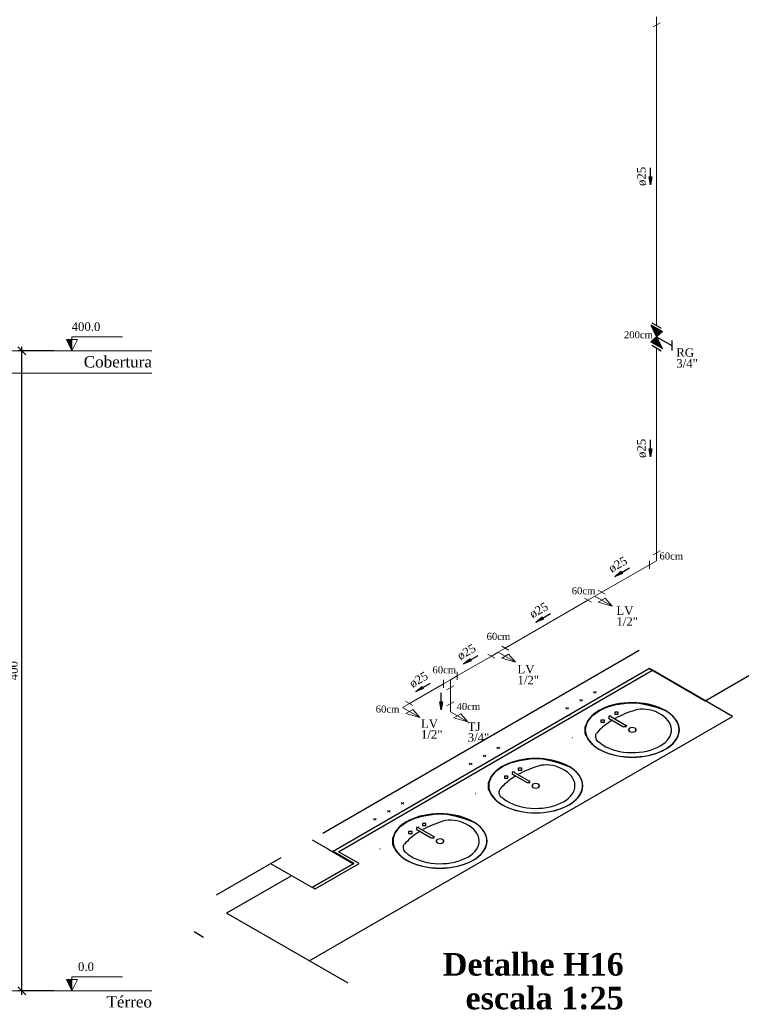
# Model space of a CAD drawing. Header units: millimetres. Extents: x 335 to 91625, y -1 to 84.
# Tile 51 of 62: x 402 to 420, y 34 to 59. Entities that reach past the tile are written whole.
import ezdxf

# ---------------------------------------------------------------- set-up
doc = ezdxf.new("R2010")
doc.units = ezdxf.units.MM
doc.header["$MEASUREMENT"] = 0
for name, color, linetype, lineweight in [('AF-Colunas', 7, 'Continuous', 20), ('AF-Conexões', 7, 'Continuous', 20), ('AF-Conexões detalhe', 7, 'Continuous', 20), ('AF-Sentido tubo', 7, 'Continuous', 20), ('AF-Textos conexão', 7, 'Continuous', 20), ('AF-Textos tubo', 7, 'Continuous', 20), ('AF-Tubos detalhe', 5, 'Continuous', 20), ('DI-Cotas', 7, 'Continuous', 20), ('DI-Eixos', 7, 'Continuous', 20), ('DI-Níveis', 7, 'Continuous', 20), ('DI-Títulos', 3, 'Continuous', 30), ('Simbolos', 1, 'Continuous', 30), ('SIMBOLOS INT', 8, 'Continuous', 5)]:
    doc.layers.add(name, color=color, linetype=linetype, lineweight=lineweight)
doc.styles.add('TimesNewRoman', font='times.ttf')
doc.styles.add('TimesNewRomanN', font='timesbd.ttf')
doc.dimstyles.get("Standard").update_dxf_attribs({"dimtxt": 0.18, "dimasz": 0.18, "dimexe": 0.18, "dimexo": 0.0625, "dimgap": 0.09, "dimtad": 0, "dimtih": 1, "dimtoh": 1, "dimdec": 4, "dimzin": 0, "dimdsep": 46, "dimtxsty": 'Standard', "dimcen": 0.09, "dimadec": 0, "dimazin": 0, "dimtfac": 1, "dimtdec": 4, "dimtofl": 0, "dimtmove": 0, "dimatfit": 3, "dimfxl": 0, "dimtolj": 1, "dimtzin": 0, "dimarcsym": 0})
doc.dimstyles.new('UM_25.000000', dxfattribs={"dimtxt": 0.18, "dimasz": 0.2, "dimexe": 0.1, "dimexo": 0.2, "dimgap": 0, "dimtad": 1, "dimtih": 1, "dimtoh": 1, "dimdec": 1, "dimlfac": 25, "dimzin": 0, "dimdsep": 46, "dimtxsty": 'Standard', "dimblk": 'CLOSED', "dimblk1": 'CLOSED', "dimblk2": 'CLOSED', "dimcen": 0.09, "dimdle": 0.1, "dimadec": 1, "dimazin": 2, "dimtfac": 1, "dimtdec": 4, "dimtofl": 0, "dimtmove": 0, "dimatfit": 3, "dimldrblk": 'CLOSED', "dimfxl": 0, "dimtolj": 1, "dimarcsym": 0})

# ---------------------------------------------------------------- blocks, each defined once
blk = doc.blocks.new('_OBLIQUE')
at = {"color": 0, "linetype": 'ByBlock', "lineweight": -2}
blk.add_line((-0.5, -0.5), (0.5, 0.5), dxfattribs=at)
blk = doc.blocks.new('*D23')
at = {"layer": 'Defpoints', "color": 0}
for p in [(401.7, 50.504), (402.7, 50.504), (402.7, 34.504)]:
    blk.add_point(p, dxfattribs=at)
at = {"layer": 'DI-Cotas', "color": 0, "linetype": 'Continuous', "lineweight": -2}
for p, q in [((402.5, 50.504), (401.6, 50.504)), ((401.7, 34.404), (401.7, 50.604)), ((402.5, 34.504), (401.6, 34.504))]:
    blk.add_line(p, q, dxfattribs=at)
at = {"layer": 'DI-Cotas', "color": 0, "lineweight": -2, "xscale": 0.2, "yscale": 0.2, "zscale": 0.2}
for p, rotation in [((401.7, 50.504), 90), ((401.7, 34.504), 270)]:
    blk.add_blockref('_OBLIQUE', p, dxfattribs=dict(at, rotation=rotation))
at = {"layer": 'DI-Cotas', "color": 7, "insert": (401.488, 42.504), "char_height": 0.2118, "attachment_point": 5, "rotation": 90, "style": 'TimesNewRoman'}
blk.add_mtext('\\A1;400', dxfattribs=at)

msp = doc.modelspace()

# ---------------------------------------------------------------- hatches: boundary and pattern name
at = {"layer": 'DI-Níveis', "linetype": 'Continuous'}
for points in [[(402.9509, 50.5038), (402.9509, 50.7838), (402.8109, 50.7838), (402.9509, 50.5038)], [(402.9509, 34.5038), (402.9509, 34.7838), (402.8109, 34.7838), (402.9509, 34.5038)]]:
    msp.add_hatch(color=256, dxfattribs=at).paths.add_polyline_path(points)
at = {"layer": 'Simbolos', "linetype": 'Continuous'}
for points in [[(417.5738, 50.8529), (417.4275, 51.1474), (417.7184, 50.9794)], [(417.4275, 50.7274), (417.7185, 50.5594), (417.5738, 50.8529)]]:
    msp.add_hatch(color=256, dxfattribs=at).paths.add_polyline_path(points)

# ---------------------------------------------------------------- linework, layer by layer
at = {"color": 7}
for p, q in [((418.7886, 41.7516), (421.3766, 43.2456)), ((418.7886, 41.7516), (421.3766, 43.2456)), ((417.1388, 43.0046), (409.2228, 38.4336)), ((417.3986, 42.5546), (409.4826, 37.9836)), ((409.6146, 37.9786), (417.4696, 42.5136)), ((417.3986, 42.5546), (418.7886, 41.7516)), ((417.4696, 42.5136), (417.3986, 42.5546)), ((419.4686, 41.3586), (417.4696, 42.5136)), ((408.8876, 35.2506), (419.4686, 41.3586)), ((415.4006, 41.3956), (415.3306, 41.3556)), ((409.4716, 37.9756), (409.4016, 38.0166)), ((409.9996, 37.6856), (409.4826, 37.9836)), ((409.4826, 37.9836), (409.9996, 37.6856)), ((410.1316, 37.6796), (409.6146, 37.9786)), ((408.1779, 37.8287), (406.5589, 36.8947)), ((408.3126, 37.4506), (407.9206, 37.6776)), ((409.9886, 37.6776), (408.9546, 37.0806)), ((408.9646, 37.0876), (409.9996, 37.6856)), ((409.9996, 37.6856), (408.9646, 37.0876)), ((409.0356, 37.0466), (410.1316, 37.6796)), ((408.9546, 37.0806), (408.3126, 37.4506)), ((408.4376, 37.3786), (406.8186, 36.4446)), ((408.9646, 37.0876), (409.0356, 37.0466)), ((409.8576, 34.6906), (406.8186, 36.4446)), ((406.2446, 35.8336), (406.0036, 35.9736))]:
    msp.add_line(p, q, dxfattribs=at)
at = {"color": 8, "linetype": 'Continuous'}
for p, q in [((416.5606, 41.6546), (416.3176, 41.5846)), ((416.3376, 41.5966), (416.5606, 41.6546)), ((416.8196, 41.6926), (416.5606, 41.6546)), ((416.5606, 41.6546), (416.8196, 41.6926)), ((417.0936, 41.6986), (416.8196, 41.6926)), ((416.8196, 41.6926), (417.0936, 41.6986)), ((417.3326, 41.6546), (417.0936, 41.6986)), ((417.0936, 41.6986), (417.3376, 41.6516)), ((417.5706, 41.5876), (417.3326, 41.6546)), ((417.3376, 41.6516), (417.5706, 41.5876)), ((415.8506, 41.2446), (415.9726, 41.3856)), ((415.9516, 41.3736), (415.8506, 41.2446)), ((416.1146, 41.4906), (415.9516, 41.3736)), ((415.9726, 41.3856), (416.1346, 41.5026)), ((416.3176, 41.5846), (416.1146, 41.4906)), ((416.1346, 41.5026), (416.3376, 41.5966)), ((417.7936, 41.5056), (417.5706, 41.5876)), ((417.5706, 41.5876), (417.7936, 41.5056)), ((417.7866, 41.4976), (417.7936, 41.5056)), ((417.7936, 41.5056), (417.7996, 41.5026)), ((415.8506, 41.2446), (415.7846, 41.0956)), ((415.7846, 41.0956), (415.8506, 41.2446)), ((415.7846, 41.0956), (415.7796, 40.9346)), ((415.7796, 40.9346), (415.8556, 40.7966)), ((415.7896, 40.9516), (415.7846, 41.0956)), ((415.8506, 40.7996), (415.7896, 40.9516)), ((415.4666, 40.8286), (415.4616, 40.8316)), ((415.4616, 40.8316), (415.4666, 40.8286)), ((415.9676, 40.6616), (415.8506, 40.7996)), ((415.8556, 40.7966), (415.9676, 40.6616)), ((413.9016, 40.1896), (413.6986, 40.0966)), ((413.7196, 40.1076), (413.9226, 40.2016)), ((414.1456, 40.2606), (413.9016, 40.1896)), ((413.9226, 40.2016), (414.1456, 40.2606)), ((414.4046, 40.2986), (414.1456, 40.2606)), ((414.1456, 40.2606), (414.4046, 40.2986)), ((414.6786, 40.3046), (414.4046, 40.2986)), ((414.4046, 40.2986), (414.6786, 40.3046)), ((414.9166, 40.2606), (414.6786, 40.3046)), ((414.6786, 40.3046), (414.9216, 40.2576)), ((415.1556, 40.1926), (414.9166, 40.2606)), ((414.9216, 40.2576), (415.1556, 40.1926)), ((415.3786, 40.1106), (415.1556, 40.1926)), ((415.1556, 40.1926), (415.3786, 40.1106)), ((413.4356, 39.8506), (413.5566, 39.9906)), ((413.5366, 39.9786), (413.4356, 39.8506)), ((413.6986, 40.0966), (413.5366, 39.9786)), ((413.5566, 39.9906), (413.7196, 40.1076)), ((415.3716, 40.1036), (415.3786, 40.1106)), ((415.3786, 40.1106), (415.3836, 40.1076)), ((413.3696, 39.7006), (413.3646, 39.5396)), ((413.4356, 39.8506), (413.3696, 39.7006)), ((413.3696, 39.7006), (413.4356, 39.8506)), ((413.3746, 39.5576), (413.3696, 39.7006)), ((413.0516, 39.4336), (413.0466, 39.4366)), ((413.0466, 39.4366), (413.0516, 39.4336)), ((413.3646, 39.5396), (413.4406, 39.4016)), ((413.4356, 39.4046), (413.3746, 39.5576)), ((413.5516, 39.2676), (413.4356, 39.4046)), ((413.4406, 39.4016), (413.5516, 39.2676)), ((412.0096, 38.9156), (411.7506, 38.8776)), ((411.7506, 38.8776), (412.0096, 38.9156)), ((412.2836, 38.9216), (412.0096, 38.9156)), ((412.0096, 38.9156), (412.2836, 38.9216)), ((412.5216, 38.8776), (412.2836, 38.9216)), ((412.2836, 38.9216), (412.5266, 38.8746)), ((411.3036, 38.7136), (411.1416, 38.5966)), ((411.1616, 38.6076), (411.3246, 38.7256)), ((411.5066, 38.8076), (411.3036, 38.7136)), ((411.3246, 38.7256), (411.5276, 38.8186)), ((411.7506, 38.8776), (411.5066, 38.8076)), ((411.5276, 38.8186), (411.7506, 38.8776)), ((412.7606, 38.8106), (412.5216, 38.8776)), ((412.5266, 38.8746), (412.7606, 38.8106)), ((412.9836, 38.7286), (412.7606, 38.8106)), ((412.7606, 38.8106), (412.9836, 38.7286)), ((412.9766, 38.7206), (412.9836, 38.7286)), ((412.9836, 38.7286), (412.9886, 38.7256)), ((411.0406, 38.4676), (410.9746, 38.3176)), ((410.9746, 38.3176), (411.0406, 38.4676)), ((411.0406, 38.4676), (411.1616, 38.6076)), ((411.1416, 38.5966), (411.0406, 38.4676)), ((410.9746, 38.3176), (410.9686, 38.1566)), ((410.9686, 38.1566), (411.0456, 38.0196)), ((410.9796, 38.1746), (410.9746, 38.3176)), ((411.0406, 38.0216), (410.9796, 38.1746)), ((410.6566, 38.0506), (410.6506, 38.0536)), ((410.6506, 38.0536), (410.6566, 38.0506)), ((411.1566, 37.8846), (411.0406, 38.0216)), ((411.0456, 38.0196), (411.1566, 37.8846))]:
    msp.add_line(p, q, dxfattribs=at)
at = {"color": 8}
for p, q in [((416.4286, 41.3556), (416.8096, 41.1366)), ((416.3686, 41.3206), (416.7486, 41.1016)), ((413.9526, 39.9266), (414.3336, 39.7066)), ((414.0136, 39.9616), (414.3946, 39.7416)), ((411.5576, 38.5436), (411.9386, 38.3236)), ((411.6186, 38.5786), (411.9996, 38.3586))]:
    msp.add_line(p, q, dxfattribs=at)
for p, q in [((408.9546, 38.2746), (409.3466, 38.0476)), ((409.3466, 38.0476), (409.9886, 37.6776))]:
    msp.add_line(p, q)
for points in [[(417.7936, 41.5056), (417.7176, 41.5456), (417.6366, 41.5816), (417.5496, 41.6126), (417.4586, 41.6406), (417.3646, 41.6636), (417.2666, 41.6806), (417.1666, 41.6936), (417.0646, 41.7016), (416.9616, 41.7036), (416.8596, 41.7016), (416.7576, 41.6936), (416.6576, 41.6806), (416.5596, 41.6636), (416.4646, 41.6406), (416.3736, 41.6126), (416.2876, 41.5816), (416.2056, 41.5456), (416.1306, 41.5056), (416.0606, 41.4616), (415.9986, 41.4146), (415.9436, 41.3646), (415.8956, 41.3116), (415.8566, 41.2576), (415.8256, 41.2006), (415.8036, 41.1426), (415.7906, 41.0846), (415.7856, 41.0246), (415.7906, 40.9656), (415.8036, 40.9066), (415.8256, 40.8496), (415.8566, 40.7926), (415.8956, 40.7376), (415.9436, 40.6856), (415.9986, 40.6356), (416.0606, 40.5886), (416.1306, 40.5446)], [(417.7986, 41.5026), (417.7226, 41.5426), (417.6416, 41.5786), (417.5546, 41.6106), (417.4636, 41.6376), (417.3696, 41.6606), (417.2716, 41.6776), (417.1716, 41.6906), (417.0696, 41.6986), (416.9666, 41.7016), (416.8646, 41.6986), (416.7626, 41.6906), (416.6626, 41.6776), (416.5646, 41.6606), (416.4696, 41.6376), (416.3786, 41.6106), (416.2926, 41.5786), (416.2106, 41.5426), (416.1356, 41.5026), (416.0656, 41.4586), (416.0036, 41.4116), (415.9486, 41.3616), (415.9006, 41.3086), (415.8616, 41.2546), (415.8306, 41.1976), (415.8086, 41.1396), (415.7956, 41.0816), (415.7906, 41.0216), (415.7956, 40.9626), (415.8086, 40.9046), (415.8306, 40.8466), (415.8616, 40.7896), (415.9006, 40.7346), (415.9486, 40.6826), (416.0036, 40.6326), (416.0656, 40.5856), (416.1356, 40.5416)], [(416.1196, 40.7356), (416.1736, 40.6876), (416.2366, 40.6436), (416.3066, 40.6026), (416.3836, 40.5656), (416.4666, 40.5346), (416.5556, 40.5076), (416.6476, 40.4856), (416.7436, 40.4706), (416.8416, 40.4596), (416.9406, 40.4556), (417.0406, 40.4566), (417.1396, 40.4636), (417.2366, 40.4766), (417.3306, 40.4956), (417.4206, 40.5196), (417.5066, 40.5486), (417.5876, 40.5826), (417.6616, 40.6216), (417.7276, 40.6636), (417.7866, 40.7106), (417.8376, 40.7596), (417.8786, 40.8126), (417.9106, 40.8666), (417.9336, 40.9226), (417.9456, 40.9796), (417.9486, 41.0376), (417.9406, 41.0946), (417.9226, 41.1516), (417.8956, 41.2066), (417.8586, 41.2596), (417.8116, 41.3106), (417.7566, 41.3586), (417.6936, 41.4036), (417.6236, 41.4436), (417.5456, 41.4796), (417.4626, 41.5116)], [(416.1306, 40.5446), (416.2056, 40.5046), (416.2876, 40.4686), (416.3736, 40.4366), (416.4646, 40.4096), (416.5596, 40.3866), (416.6576, 40.3686), (416.7576, 40.3566), (416.8596, 40.3486), (416.9616, 40.3456), (417.0646, 40.3486), (417.1666, 40.3566), (417.2666, 40.3686), (417.3646, 40.3866), (417.4586, 40.4096), (417.5496, 40.4366), (417.6366, 40.4686), (417.7176, 40.5046), (417.7936, 40.5446), (417.8626, 40.5886), (417.9256, 40.6356), (417.9806, 40.6856), (418.0276, 40.7376), (418.0676, 40.7926), (418.0976, 40.8496), (418.1206, 40.9066), (418.1336, 40.9656), (418.1386, 41.0246), (418.1336, 41.0846), (418.1206, 41.1426), (418.0976, 41.2006), (418.0676, 41.2576), (418.0276, 41.3116), (417.9806, 41.3646), (417.9256, 41.4146), (417.8626, 41.4616), (417.7936, 41.5056)], [(416.1356, 40.5416), (416.2106, 40.5016), (416.2926, 40.4656), (416.3786, 40.4336), (416.4696, 40.4066), (416.5646, 40.3836), (416.6626, 40.3666), (416.7626, 40.3536), (416.8646, 40.3456), (416.9666, 40.3426), (417.0696, 40.3456), (417.1716, 40.3536), (417.2716, 40.3666), (417.3696, 40.3836), (417.4636, 40.4066), (417.5546, 40.4336), (417.6416, 40.4656), (417.7226, 40.5016), (417.7986, 40.5416), (417.8676, 40.5856), (417.9306, 40.6326), (417.9856, 40.6826), (418.0326, 40.7346), (418.0726, 40.7896), (418.1036, 40.8466), (418.1256, 40.9046), (418.1386, 40.9626), (418.1436, 41.0216), (418.1386, 41.0816), (418.1256, 41.1396), (418.1036, 41.1976), (418.0726, 41.2546), (418.0326, 41.3086), (417.9856, 41.3616), (417.9306, 41.4116), (417.8676, 41.4586), (417.7986, 41.5026)], [(416.4416, 41.3636), (416.3756, 41.3636), (416.3756, 41.3256)], [(416.5276, 41.4126), (416.6146, 41.4126), (416.6146, 41.4636)], [(416.6146, 41.4636), (416.5276, 41.4636), (416.5276, 41.4126)], [(417.1036, 41.5356), (417.0356, 41.5156), (416.9676, 41.4936), (416.9016, 41.4716), (416.8366, 41.4466), (416.7736, 41.4216), (416.7116, 41.3946), (416.6516, 41.3676), (416.5936, 41.3386), (416.5376, 41.3076)], [(417.4586, 41.5096), (417.3906, 41.5256), (417.3196, 41.5366), (417.2466, 41.5416), (417.1736, 41.5406), (417.1006, 41.5326)], [(416.4716, 41.2706), (416.4196, 41.2376), (416.3686, 41.2036), (416.3206, 41.1696), (416.2746, 41.1336), (416.2306, 41.0976), (416.1896, 41.0596), (416.1496, 41.0216), (416.1126, 40.9826), (416.0776, 40.9426)], [(416.1826, 41.2136), (416.2696, 41.2136), (416.2696, 41.2646)], [(416.2696, 41.2646), (416.1826, 41.2646), (416.1826, 41.2136)], [(416.7566, 41.1056), (416.8226, 41.1056), (416.8226, 41.1436)], [(416.0616, 40.9336), (416.0486, 40.8916), (416.0466, 40.8486), (416.0546, 40.8066), (416.0736, 40.7656), (416.1026, 40.7266)], [(417.0386, 41.0636), (416.9666, 41.0806), (416.8956, 41.0636), (416.8666, 41.0216), (416.8956, 40.9806)], [(416.8956, 40.9806), (416.9666, 40.9636), (417.0386, 40.9806), (417.0676, 41.0216), (417.0386, 41.0636)], [(415.3786, 40.1106), (415.3026, 40.1506), (415.2216, 40.1866), (415.1346, 40.2186), (415.0436, 40.2456), (414.9486, 40.2686), (414.8506, 40.2866), (414.7506, 40.2996), (414.6486, 40.3066), (414.5466, 40.3096), (414.4436, 40.3066), (414.3426, 40.2996), (414.2416, 40.2866), (414.1446, 40.2686), (414.0496, 40.2456), (413.9586, 40.2186), (413.8716, 40.1866), (413.7906, 40.1506), (413.7146, 40.1106), (413.6456, 40.0666), (413.5826, 40.0196), (413.5276, 39.9696), (413.4806, 39.9176), (413.4416, 39.8626), (413.4106, 39.8066), (413.3886, 39.7486), (413.3746, 39.6896), (413.3706, 39.6306), (413.3746, 39.5716), (413.3886, 39.5126), (413.4106, 39.4546), (413.4416, 39.3986), (413.4806, 39.3436), (413.5276, 39.2906), (413.5826, 39.2406), (413.6456, 39.1936), (413.7146, 39.1506)], [(415.3836, 40.1076), (415.3076, 40.1476), (415.2266, 40.1836), (415.1396, 40.2156), (415.0486, 40.2426), (414.9536, 40.2656), (414.8556, 40.2836), (414.7556, 40.2966), (414.6536, 40.3036), (414.5516, 40.3066), (414.4486, 40.3036), (414.3476, 40.2966), (414.2476, 40.2836), (414.1496, 40.2656), (414.0546, 40.2426), (413.9636, 40.2156), (413.8766, 40.1836), (413.7956, 40.1476), (413.7196, 40.1076), (413.6506, 40.0636), (413.5876, 40.0166), (413.5326, 39.9666), (413.4856, 39.9146), (413.4466, 39.8596), (413.4156, 39.8036), (413.3936, 39.7456), (413.3796, 39.6866), (413.3756, 39.6276), (413.3796, 39.5686), (413.3936, 39.5096), (413.4156, 39.4516), (413.4466, 39.3956), (413.4856, 39.3406), (413.5326, 39.2876), (413.5876, 39.2376), (413.6506, 39.1906), (413.7196, 39.1476)], [(414.6886, 40.1406), (414.6196, 40.1206), (414.5526, 40.0996), (414.4866, 40.0766), (414.4216, 40.0526), (414.3586, 40.0276), (414.2966, 40.0006), (414.2366, 39.9726), (414.1786, 39.9436), (414.1216, 39.9136)], [(415.0436, 40.1146), (414.9756, 40.1316), (414.9046, 40.1426), (414.8316, 40.1466), (414.7576, 40.1456), (414.6856, 40.1386)], [(413.7036, 39.3416), (413.7586, 39.2936), (413.8216, 39.2486), (413.8916, 39.2076), (413.9686, 39.1716), (414.0516, 39.1396), (414.1396, 39.1126), (414.2326, 39.0916), (414.3276, 39.0756), (414.4256, 39.0656), (414.5256, 39.0606), (414.6246, 39.0626), (414.7236, 39.0696), (414.8206, 39.0826), (414.9156, 39.1006), (415.0056, 39.1246), (415.0916, 39.1546), (415.1716, 39.1886), (415.2456, 39.2266), (415.3126, 39.2696), (415.3716, 39.3156), (415.4216, 39.3656), (415.4636, 39.4176), (415.4956, 39.4716), (415.5186, 39.5286), (415.5306, 39.5856), (415.5326, 39.6426), (415.5256, 39.6996), (415.5076, 39.7566), (415.4796, 39.8116), (415.4426, 39.8656), (415.3966, 39.9166), (415.3416, 39.9646), (415.2786, 40.0086), (415.2076, 40.0496), (415.1306, 40.0856), (415.0466, 40.1166)], [(413.7146, 39.1506), (413.7906, 39.1106), (413.8716, 39.0746), (413.9586, 39.0426), (414.0496, 39.0146), (414.1446, 38.9926), (414.2416, 38.9746), (414.3426, 38.9616), (414.4436, 38.9536), (414.5466, 38.9516), (414.6486, 38.9536), (414.7506, 38.9616), (414.8506, 38.9746), (414.9486, 38.9926), (415.0436, 39.0146), (415.1346, 39.0426), (415.2216, 39.0746), (415.3026, 39.1106), (415.3786, 39.1506), (415.4476, 39.1936), (415.5096, 39.2406), (415.5656, 39.2906), (415.6126, 39.3436), (415.6516, 39.3986), (415.6826, 39.4546), (415.7046, 39.5126), (415.7186, 39.5716), (415.7226, 39.6306), (415.7186, 39.6896), (415.7046, 39.7486), (415.6826, 39.8066), (415.6516, 39.8626), (415.6126, 39.9176), (415.5656, 39.9696), (415.5096, 40.0196), (415.4476, 40.0666), (415.3786, 40.1106)], [(413.7196, 39.1476), (413.7956, 39.1076), (413.8766, 39.0716), (413.9636, 39.0396), (414.0546, 39.0116), (414.1496, 38.9896), (414.2476, 38.9716), (414.3476, 38.9586), (414.4486, 38.9506), (414.5516, 38.9486), (414.6536, 38.9506), (414.7556, 38.9586), (414.8556, 38.9716), (414.9536, 38.9896), (415.0486, 39.0116), (415.1396, 39.0396), (415.2266, 39.0716), (415.3076, 39.1076), (415.3836, 39.1476), (415.4526, 39.1906), (415.5146, 39.2376), (415.5706, 39.2876), (415.6176, 39.3406), (415.6566, 39.3956), (415.6876, 39.4516), (415.7096, 39.5096), (415.7236, 39.5686), (415.7276, 39.6276), (415.7236, 39.6866), (415.7096, 39.7456), (415.6876, 39.8036), (415.6566, 39.8596), (415.6176, 39.9146), (415.5706, 39.9666), (415.5146, 40.0166), (415.4526, 40.0636), (415.3836, 40.1076)], [(414.0266, 39.9686), (413.9606, 39.9686), (413.9606, 39.9306)], [(414.1116, 40.0186), (414.1996, 40.0186), (414.1996, 40.0686)], [(414.1996, 40.0686), (414.1116, 40.0686), (414.1116, 40.0186)], [(414.0566, 39.8756), (414.0036, 39.8426), (413.9536, 39.8096), (413.9056, 39.7746), (413.8596, 39.7396), (413.8156, 39.7026), (413.7736, 39.6656), (413.7346, 39.6276), (413.6976, 39.5886), (413.6626, 39.5486)], [(413.7666, 39.8186), (413.8546, 39.8186), (413.8546, 39.8696)], [(413.8546, 39.8696), (413.7666, 39.8696), (413.7666, 39.8186)], [(414.3416, 39.7116), (414.4066, 39.7116), (414.4066, 39.7486)], [(414.6226, 39.6686), (414.5516, 39.6856), (414.4806, 39.6686), (414.4506, 39.6276), (414.4806, 39.5866)], [(414.4806, 39.5866), (414.5516, 39.5696), (414.6226, 39.5866), (414.6526, 39.6276), (414.6226, 39.6686)], [(413.6466, 39.5386), (413.6336, 39.4966), (413.6316, 39.4546), (413.6396, 39.4126), (413.6586, 39.3706), (413.6876, 39.3316)], [(412.9836, 38.7276), (412.9076, 38.7676), (412.8256, 38.8036), (412.7396, 38.8356), (412.6486, 38.8636), (412.5536, 38.8856), (412.4556, 38.9036), (412.3556, 38.9166), (412.2536, 38.9246), (412.1516, 38.9266), (412.0486, 38.9246), (411.9476, 38.9166), (411.8466, 38.9036), (411.7496, 38.8856), (411.6546, 38.8636), (411.5636, 38.8356), (411.4766, 38.8036), (411.3956, 38.7676), (411.3196, 38.7276), (411.2506, 38.6846), (411.1876, 38.6376), (411.1326, 38.5876), (411.0856, 38.5346), (411.0466, 38.4796), (411.0156, 38.4236), (410.9926, 38.3656), (410.9796, 38.3066), (410.9756, 38.2476), (410.9796, 38.1886), (410.9926, 38.1296), (411.0156, 38.0716), (411.0466, 38.0156), (411.0856, 37.9606), (411.1326, 37.9076), (411.1876, 37.8586), (411.2506, 37.8116), (411.3196, 37.7676)], [(412.9886, 38.7246), (412.9126, 38.7646), (412.8316, 38.8006), (412.7446, 38.8326), (412.6536, 38.8606), (412.5586, 38.8826), (412.4606, 38.9006), (412.3606, 38.9136), (412.2586, 38.9216), (412.1566, 38.9236), (412.0536, 38.9216), (411.9526, 38.9136), (411.8516, 38.9006), (411.7546, 38.8826), (411.6596, 38.8606), (411.5686, 38.8326), (411.4816, 38.8006), (411.4006, 38.7646), (411.3246, 38.7246), (411.2556, 38.6816), (411.1926, 38.6346), (411.1376, 38.5846), (411.0906, 38.5316), (411.0516, 38.4766), (411.0206, 38.4206), (410.9986, 38.3626), (410.9846, 38.3036), (410.9806, 38.2446), (410.9846, 38.1856), (410.9986, 38.1266), (411.0206, 38.0686), (411.0516, 38.0126), (411.0906, 37.9576), (411.1376, 37.9056), (411.1926, 37.8556), (411.2556, 37.8086), (411.3246, 37.7646)], [(411.3086, 37.9586), (411.3636, 37.9106), (411.4266, 37.8656), (411.4966, 37.8256), (411.5736, 37.7886), (411.6566, 37.7566), (411.7446, 37.7306), (411.8376, 37.7086), (411.9326, 37.6926), (412.0306, 37.6826), (412.1306, 37.6776), (412.2296, 37.6796), (412.3286, 37.6866), (412.4256, 37.6996), (412.5196, 37.7186), (412.6106, 37.7426), (412.6966, 37.7716), (412.7766, 37.8056), (412.8506, 37.8436), (412.9176, 37.8866), (412.9766, 37.9326), (413.0266, 37.9826), (413.0686, 38.0346), (413.1006, 38.0896), (413.1226, 38.1456), (413.1356, 38.2026), (413.1376, 38.2596), (413.1306, 38.3176), (413.1126, 38.3736), (413.0846, 38.4286), (413.0476, 38.4826), (413.0016, 38.5336), (412.9466, 38.5816), (412.8836, 38.6256), (412.8126, 38.6666), (412.7356, 38.7026), (412.6516, 38.7336)], [(411.3196, 37.7676), (411.3956, 37.7276), (411.4766, 37.6916), (411.5636, 37.6596), (411.6546, 37.6326), (411.7496, 37.6096), (411.8466, 37.5916), (411.9476, 37.5786), (412.0486, 37.5716), (412.1516, 37.5686), (412.2536, 37.5716), (412.3556, 37.5786), (412.4556, 37.5916), (412.5536, 37.6096), (412.6486, 37.6326), (412.7396, 37.6596), (412.8256, 37.6916), (412.9076, 37.7276), (412.9836, 37.7676), (413.0526, 37.8116), (413.1146, 37.8586), (413.1696, 37.9086), (413.2176, 37.9606), (413.2566, 38.0156), (413.2876, 38.0716), (413.3096, 38.1296), (413.3236, 38.1886), (413.3276, 38.2476), (413.3236, 38.3066), (413.3096, 38.3656), (413.2876, 38.4236), (413.2566, 38.4796), (413.2176, 38.5346), (413.1696, 38.5876), (413.1146, 38.6376), (413.0526, 38.6846), (412.9836, 38.7276)], [(411.3246, 37.7646), (411.4006, 37.7246), (411.4816, 37.6886), (411.5686, 37.6566), (411.6596, 37.6296), (411.7546, 37.6066), (411.8516, 37.5886), (411.9526, 37.5756), (412.0536, 37.5686), (412.1566, 37.5656), (412.2586, 37.5686), (412.3606, 37.5756), (412.4606, 37.5886), (412.5586, 37.6066), (412.6536, 37.6296), (412.7446, 37.6566), (412.8316, 37.6886), (412.9126, 37.7246), (412.9886, 37.7646), (413.0576, 37.8086), (413.1196, 37.8556), (413.1756, 37.9056), (413.2226, 37.9576), (413.2616, 38.0126), (413.2926, 38.0686), (413.3146, 38.1266), (413.3286, 38.1856), (413.3326, 38.2446), (413.3286, 38.3036), (413.3146, 38.3626), (413.2926, 38.4206), (413.2616, 38.4766), (413.2226, 38.5316), (413.1756, 38.5846), (413.1196, 38.6346), (413.0576, 38.6816), (412.9886, 38.7246)], [(411.7166, 38.6356), (411.8046, 38.6356), (411.8046, 38.6856)], [(411.8046, 38.6856), (411.7166, 38.6856), (411.7166, 38.6356)], [(412.2936, 38.7576), (412.2246, 38.7376), (412.1576, 38.7166), (412.0906, 38.6936), (412.0266, 38.6696), (411.9636, 38.6446), (411.9016, 38.6176), (411.8416, 38.5896), (411.7836, 38.5606), (411.7266, 38.5306)], [(412.6486, 38.7316), (412.5806, 38.7486), (412.5096, 38.7596), (412.4366, 38.7646), (412.3626, 38.7626), (412.2906, 38.7556)], [(411.6616, 38.4926), (411.6086, 38.4606), (411.5586, 38.4266), (411.5106, 38.3916), (411.4646, 38.3566), (411.4206, 38.3196), (411.3786, 38.2826), (411.3396, 38.2446), (411.3026, 38.2056), (411.2676, 38.1656)], [(411.3716, 38.4366), (411.4596, 38.4366), (411.4596, 38.4866)], [(411.4596, 38.4866), (411.3716, 38.4866), (411.3716, 38.4366)], [(411.6316, 38.5856), (411.5656, 38.5856), (411.5656, 38.5476)], [(411.2516, 38.1556), (411.2386, 38.1136), (411.2366, 38.0716), (411.2446, 38.0296), (411.2636, 37.9886), (411.2926, 37.9496)], [(411.9456, 38.3286), (412.0116, 38.3286), (412.0116, 38.3666)], [(412.2276, 38.2856), (412.1566, 38.3026), (412.0856, 38.2856), (412.0556, 38.2446), (412.0856, 38.2036)], [(412.0856, 38.2036), (412.1566, 38.1866), (412.2276, 38.2036), (412.2566, 38.2446), (412.2276, 38.2856)]]:
    msp.add_lwpolyline(points, dxfattribs=at)
at = {"layer": 'AF-Colunas', "linetype": 'Continuous'}
for p, q in [((417.573, 58.8534), (417.573, 58.6534)), ((417.4864, 58.6034), (417.6596, 58.7034))]:
    msp.add_line(p, q, dxfattribs=at)
at = {"layer": 'AF-Conexões', "linetype": 'Continuous'}
for p, q in [((412.4161, 42.2761), (412.5893, 42.3761)), ((412.5893, 42.4761), (412.5893, 42.2761)), ((412.2429, 42.2761), (412.2429, 42.0761)), ((412.4161, 42.2761), (412.2429, 42.1761)), ((412.3295, 42.0261), (412.5027, 42.1261)), ((412.4161, 42.2761), (412.4161, 42.0761))]:
    msp.add_line(p, q, dxfattribs=at)
at = {"layer": 'AF-Conexões detalhe', "linetype": 'Continuous'}
for p, q in [((417.4864, 45.4034), (417.6596, 45.5034)), ((417.573, 45.2534), (417.573, 45.4534)), ((417.3998, 45.2534), (417.3998, 45.0534)), ((417.573, 45.2534), (417.3998, 45.1534)), ((415.943, 44.2126), (415.7698, 44.3126)), ((416.0296, 44.3626), (415.8564, 44.2626)), ((416.0296, 44.3626), (416.2028, 44.4626)), ((416.0296, 44.3626), (416.4626, 44.1126)), ((416.1162, 44.5126), (416.2894, 44.4126)), ((416.1162, 44.2126), (416.2894, 44.3126)), ((416.2894, 44.3126), (416.4626, 44.1126)), ((416.1162, 44.2126), (416.4626, 44.1126)), ((413.7002, 43.1176), (413.8734, 43.0176)), ((413.527, 42.8176), (413.3538, 42.9176)), ((413.6136, 42.9676), (413.4404, 42.8676)), ((413.6136, 42.9676), (413.7868, 43.0676)), ((413.6136, 42.9676), (414.0466, 42.7176)), ((413.7002, 42.8176), (413.8734, 42.9176)), ((413.8734, 42.9176), (414.0466, 42.7176)), ((413.7002, 42.8176), (414.0466, 42.7176)), ((411.2186, 41.5846), (411.3918, 41.6846)), ((411.3052, 41.7346), (411.4784, 41.6346)), ((412.3295, 41.6261), (412.5027, 41.7261)), ((412.4161, 41.4761), (412.4161, 41.6761)), ((411.2186, 41.5846), (411.6516, 41.3346)), ((411.3052, 41.4346), (411.4784, 41.5346)), ((411.3052, 41.4346), (411.6516, 41.3346)), ((411.4784, 41.5346), (411.6516, 41.3346)), ((412.4161, 41.4761), (412.8491, 41.2261)), ((412.5027, 41.3261), (412.6759, 41.4261)), ((412.6759, 41.4261), (412.8491, 41.2261)), ((412.5027, 41.3261), (412.8491, 41.2261))]:
    msp.add_line(p, q, dxfattribs=at)
at = {"layer": 'AF-Tubos detalhe'}
for p, q in [((417.573, 58.6534), (417.573, 51.1364)), ((417.573, 50.5704), (417.573, 45.4534)), ((417.3997, 45.1535), (416.2028, 44.4626)), ((415.8564, 44.2626), (413.7868, 43.0676)), ((413.4404, 42.8676), (412.5893, 42.3761)), ((412.2429, 42.1761), (411.3918, 41.6846)), ((412.4161, 42.0761), (412.4161, 41.6761))]:
    msp.add_line(p, q, dxfattribs=at)
at = {"layer": 'DI-Eixos'}
for p, q in [((388.201, 50.5038), (404.9509, 50.5038)), ((388.201, 49.9438), (404.9509, 49.9438)), ((388.201, 34.5038), (404.9509, 34.5038))]:
    msp.add_line(p, q, dxfattribs=at)
at = {"layer": 'DI-Níveis', "linetype": 'Continuous'}
for points in [[(402.9509, 50.5038), (403.0909, 50.7838), (402.8109, 50.7838), (402.9509, 50.5038), (402.9509, 50.8538), (404.2109, 50.8538)], [(402.9509, 34.5038), (403.0909, 34.7838), (402.8109, 34.7838), (402.9509, 34.5038), (402.9509, 34.8538), (404.2109, 34.8538)]]:
    msp.add_lwpolyline(points, dxfattribs=at)
at = {"layer": 'Simbolos'}
for p, q in [((417.456, 51.2039), (417.689, 51.0694)), ((417.4275, 51.1474), (417.7184, 50.9794)), ((417.4275, 51.1474), (417.5738, 50.8529)), ((417.7184, 50.9794), (417.5738, 50.8529)), ((417.4275, 50.7274), (417.5738, 50.8529)), ((417.4275, 50.7274), (417.7185, 50.5594)), ((417.7185, 50.5594), (417.573, 50.8534)), ((417.5738, 50.8529), (417.954, 50.6334)), ((417.954, 50.7594), (417.954, 50.5074)), ((417.456, 50.6379), (417.689, 50.5034))]:
    msp.add_line(p, q, dxfattribs=at)
at = {"layer": 'SIMBOLOS INT', "linetype": 'Continuous'}
for p, q in [((416.0296, 41.9626), (415.9956, 41.9816)), ((416.0296, 41.9626), (415.9956, 41.9426)), ((416.0296, 41.9626), (416.0656, 41.9836)), ((416.0296, 41.9626), (416.0636, 41.9426)), ((415.6836, 41.7626), (415.6506, 41.7826)), ((415.6836, 41.7626), (415.6506, 41.7436)), ((415.6836, 41.7626), (415.7176, 41.7826)), ((415.6836, 41.7626), (415.7176, 41.7436)), ((415.3386, 41.5636), (415.3016, 41.5426)), ((415.3386, 41.5636), (415.3046, 41.5826)), ((415.3386, 41.5636), (415.3726, 41.5826)), ((415.3386, 41.5636), (415.3726, 41.5436)), ((413.2686, 40.3686), (413.2346, 40.3876)), ((413.2686, 40.3686), (413.3026, 40.3876)), ((413.6136, 40.5676), (413.5806, 40.5876)), ((413.6136, 40.5676), (413.5806, 40.5486)), ((413.6136, 40.5676), (413.6506, 40.5886)), ((413.6136, 40.5676), (413.6476, 40.5486)), ((412.9226, 40.1686), (412.8866, 40.1476)), ((412.9226, 40.1686), (412.8896, 40.1886)), ((412.9226, 40.1686), (412.9566, 40.1886)), ((412.9226, 40.1686), (412.9566, 40.1496)), ((413.2686, 40.3686), (413.2346, 40.3486)), ((413.2686, 40.3686), (413.3026, 40.3486)), ((411.2186, 39.1846), (411.1856, 39.2046)), ((411.2186, 39.1846), (411.1856, 39.1656)), ((411.2186, 39.1846), (411.2556, 39.2056)), ((411.2186, 39.1846), (411.2526, 39.1656)), ((410.8736, 38.9856), (410.8396, 39.0046)), ((410.8736, 38.9856), (410.8396, 38.9656)), ((410.8736, 38.9856), (410.9076, 39.0046)), ((410.8736, 38.9856), (410.9076, 38.9656)), ((410.5276, 38.7856), (410.4916, 38.7646)), ((410.5276, 38.7856), (410.4946, 38.8056)), ((410.5276, 38.7856), (410.5616, 38.8056)), ((410.5276, 38.7856), (410.5616, 38.7666))]:
    msp.add_line(p, q, dxfattribs=at)

# ---------------------------------------------------------------- texts
at = {"char_height": 0.1765, "attachment_point": 7, "line_spacing_factor": 0.798, "style": 'TimesNewRoman'}
for s, insert, width in [('200cm', (416.7566, 50.8119), 1.206537), ('60cm', (417.6456, 45.2789), 0.984621), ('60cm', (415.4506, 44.4119), 0.984621), ('60cm', (413.3216, 43.2709), 0.984621), ('60cm', (411.9676, 42.4339), 0.984621), ('60cm', (410.5476, 41.4529), 0.984621), ('40cm', (412.5696, 41.5169), 0.984621)]:
    msp.add_mtext(s, dxfattribs=dict(at, insert=insert, width=width))
at = {"layer": 'AF-Textos conexão', "char_height": 0.2118, "attachment_point": 7, "line_spacing_factor": 0.798, "style": 'TimesNewRoman'}
for s, insert, width in [('RG', (418.0666, 50.3475), 0.690797), ('3/4"', (418.0666, 50.0775), 0.841075), ('LV', (416.5686, 43.8935), 0.66171), ('1/2"', (416.5686, 43.6235), 0.841075), ('LV', (414.0946, 42.4315), 0.66171), ('1/2"', (414.0946, 42.1605), 0.841075), ('LV', (411.6796, 41.0715), 0.66171), ('TJ', (412.8496, 40.9955), 0.496889), ('1/2"', (411.6796, 40.8015), 0.841075), ('3/4"', (412.8496, 40.7255), 0.841075)]:
    msp.add_mtext(s, dxfattribs=dict(at, insert=insert, width=width))
at = {"layer": 'AF-Textos tubo', "char_height": 0.2118, "width": 0.748969, "attachment_point": 8, "line_spacing_factor": 0.798, "style": 'TimesNewRoman'}
for insert, rotation in [((417.3127, 54.8606), 90.00021), ((417.3127, 48.0606), 90.00021), ((416.6637, 45.0581), 29.99434), ((414.6847, 43.9151), 30.00007), ((412.8777, 42.8721), 30.0058), ((411.6797, 42.1801), 30.0058)]:
    msp.add_mtext('ø25', dxfattribs=dict(at, insert=insert, rotation=rotation))
at = {"layer": 'DI-Eixos', "char_height": 0.2824, "attachment_point": 9, "line_spacing_factor": 0.798, "style": 'TimesNewRoman'}
for s, insert, width in [('Cobertura', (404.9511, 50.08), 3.095522), ('Térreo', (404.9511, 34.08), 2.058654)]:
    msp.add_mtext(s, dxfattribs=dict(at, insert=insert, width=width))
at = {"layer": 'DI-Níveis', "char_height": 0.2118, "attachment_point": 8, "line_spacing_factor": 0.798, "style": 'TimesNewRoman'}
for s, insert, width in [('400.0', (403.3011, 50.9947), 1.122241), ('0.0', (403.3011, 34.9947), 0.622929)]:
    msp.add_mtext(s, dxfattribs=dict(at, insert=insert, width=width))
at = {"layer": 'DI-Títulos', "color": 5, "insert": (416.7516, 34.872), "char_height": 0.5648, "width": 8.204454, "attachment_point": 9, "line_spacing_factor": 0.798, "style": 'TimesNewRomanN'}
msp.add_mtext('Detalhe H16', dxfattribs=at)
at = {"layer": 'DI-Títulos', "insert": (416.7516, 34.025), "char_height": 0.5648, "width": 7.186438, "attachment_point": 9, "line_spacing_factor": 0.798, "style": 'TimesNewRomanN'}
msp.add_mtext('escala 1:25', dxfattribs=at)

# ---------------------------------------------------------------- dimensions: what is measured, and where the dimension line sits
at = {"layer": 'DI-Cotas', "linetype": 'Continuous'}
dim = msp.add_linear_dim(base=(401.6998, 50.5038), p1=(402.6998, 34.5038), p2=(402.6998, 50.5038), angle=90, dimstyle='UM_25.000000', override={"dimtxt": 0.2118, "dimasz": 0.2, "dimexe": 0.1, "dimexo": 0.2, "dimtad": 1, "dimtih": 0, "dimtoh": 0, "dimdec": 1, "dimlfac": 25, "dimzin": 8, "dimtxsty": 'TimesNewRoman', "dimblk": 'OBLIQUE', "dimblk1": 'OBLIQUE', "dimblk2": 'OBLIQUE', "dimsah": 1, "dimdle": 0.1, "dimse1": 0, "dimse2": 0, "dimclrt": 7, "dimadec": 1, "dimazin": 3, "dimtmove": 2, "dimldrblk": 'OBLIQUE'}, dxfattribs=at)
dim.commit()
dim.dimension.update_dxf_attribs({"geometry": '*D23', "text_midpoint": (401.488, 42.5038), "dimtype": 160, "text_rotation": 90})

# ---------------------------------------------------------------- leaders
at = {"layer": 'AF-Sentido tubo'}
for points in [[(417.4189, 54.6492), (417.4189, 55.0728)], [(417.4189, 47.8492), (417.4189, 48.2728)], [(416.5334, 44.8605), (416.9002, 45.0723)], [(414.5537, 43.7176), (414.9205, 43.9294)], [(412.747, 42.6743), (413.1138, 42.8862)], [(411.5495, 41.9828), (411.9163, 42.1947)], [(412.1844, 41.5272), (412.1844, 41.9508)]]:
    msp.add_leader(points, dimstyle='Standard', override={"dimasz": 0.2, "dimldrblk": 'CLOSED'}, dxfattribs=at)

doc.saveas('drawing.dxf')
